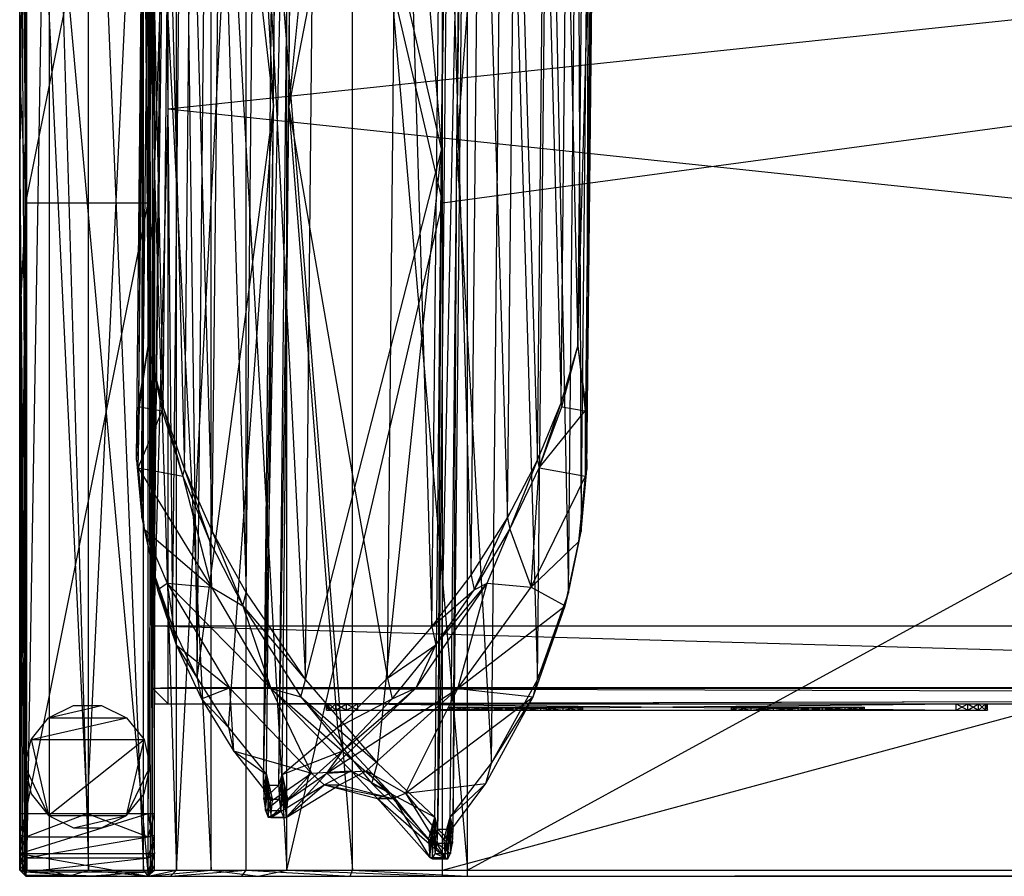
# Model space of a CAD drawing. Header units: inches. Extents: x -36.3 to 36.3, y -10.6 to 17.1.
# Tile 1 of 10: x -36.3 to -24, y -10.6 to 0.2. Entities that reach past the tile are written whole.
import ezdxf

# ---------------------------------------------------------------- set-up
doc = ezdxf.new("R2010")
doc.units = ezdxf.units.IN
doc.layers.get('0').update_dxf_attribs({"true_color": 0xc2ced6})

msp = doc.modelspace()

# ---------------------------------------------------------------- linework, layer by layer
at = {"color": 8, "true_color": 0x8c8177}
for p, q in [((-33.278, -9.454), (-33.107, 7.598)), ((-33.278, -9.454), (-32.914, 7.598)), ((-33.153, -0.938), (-33.107, 7.598)), ((-33.085, -9.454), (-32.914, 7.598)), ((-32.96, -0.938), (-32.914, 7.598)), ((-33.153, -0.938), (-33.069, 7.444)), ((-32.96, -0.938), (-32.876, 7.444)), ((-31.086, -10.01), (-30.915, 7.043)), ((-31.086, -10.01), (-30.722, 7.043)), ((-31.04, -1.474), (-30.915, 7.043)), ((-30.894, -10.01), (-30.722, 7.043)), ((-30.847, -1.474), (-30.722, 7.043)), ((-31.04, -1.474), (-30.956, 6.908)), ((-30.847, -1.474), (-30.763, 6.908)), ((-33.563, 6.805), (-33.153, -0.938)), ((-32.96, -0.938), (-32.193, 6.805)), ((-36.342, -10.522), (-36.342, 6.329)), ((-36.342, -2.096), (-36.342, 6.329)), ((-36.342, -2.096), (-36.263, 6.329)), ((-36.342, -1.742), (-36.342, 6.329)), ((-36.342, -1.742), (-36.263, 6.329)), ((-36.281, -10.583), (-36.263, 6.329)), ((-36.263, -9.813), (-36.263, 6.329)), ((-36.263, 6.329), (-35.495, -9.813)), ((-36.263, 6.329), (-34.728, -10.6)), ((-35.495, -9.813), (-34.728, 6.329)), ((-34.728, -10.6), (-34.728, 6.329)), ((-34.728, -9.813), (-34.728, 6.329)), ((-34.728, 6.329), (-34.701, -10.574)), ((-34.728, 6.329), (-34.675, -10.548)), ((-34.728, 6.329), (-34.649, -2.096)), ((-34.728, 6.329), (-34.649, -1.742)), ((-34.672, -8.238), (-34.475, 6.339)), ((-34.672, -8.238), (-34.672, 6.329)), ((-34.672, -8.238), (-34.475, 6.329)), ((-34.649, -10.522), (-34.649, 6.329)), ((-34.649, -2.096), (-34.649, 6.329)), ((-34.649, -1.742), (-34.649, 6.329)), ((-34.642, -8.238), (-34.642, 6.329)), ((-34.642, -7.451), (-34.642, 6.329)), ((-34.475, -8.228), (-34.475, 6.339)), ((-34.475, -0.955), (-34.475, 6.329)), ((-34.475, -0.955), (34.423, 6.329)), ((-36.342, -10.522), (-36.342, 6.25)), ((-36.342, -5.046), (-36.342, 6.25)), ((-36.342, -0.6), (-36.342, 6.25)), ((-36.342, -0.02), (-36.342, 6.25)), ((-36.342, 6.25), (-36.253, -10.522)), ((-36.253, -10.522), (-36.253, 6.25)), ((-36.253, -10.522), (-35.969, 6.25)), ((-35.969, -10.522), (-35.969, 6.25)), ((-35.969, 6.25), (-35.476, -10.522)), ((-35.476, -10.522), (-35.476, 6.25)), ((-35.476, 6.25), (-34.785, -10.522)), ((-34.785, -10.522), (-34.785, 6.25)), ((-34.785, 6.25), (-33.935, -10.522)), ((-34.649, -1.871), (-34.649, 6.25)), ((-34.649, -1.786), (-34.649, 6.25)), ((-34.649, -1.786), (-34.373, 6.25)), ((-34.373, -10.522), (-34.373, 6.25)), ((-34.373, -10.522), (-33.496, 6.25)), ((-33.935, -10.522), (-33.935, 6.25)), ((-33.935, 6.25), (-32.983, -10.522)), ((-33.496, -10.522), (-33.496, 6.25)), ((-33.496, 6.25), (-32.161, -10.522)), ((-32.983, -10.522), (-32.983, 6.25)), ((-32.983, 6.25), (-31.027, -2.136)), ((-32.161, -10.522), (-32.161, 6.25)), ((-32.161, 6.25), (-30.712, -10.522)), ((-31.689, 6.286), (-31.04, -1.474)), ((-31.027, -10.522), (31.027, 6.25)), ((-31.027, -2.136), (-31.027, 6.25)), ((-31.027, -2.136), (31.027, 6.25)), ((-30.847, -1.474), (-30.257, 6.286)), ((-30.712, -10.522), (-30.712, 6.25)), ((-30.712, -10.522), (0, 6.25)), ((-30.413, -9.179), (-30.257, 6.286)), ((-30.257, 6.286), (-29.833, -8.13)), ((-34.112, -8.11), (-33.969, 6.126)), ((-33.969, 6.126), (-33.153, -0.938)), ((-32.96, -0.938), (-31.577, 6.126)), ((-31.72, -8.11), (-31.577, 6.126)), ((-31.577, 6.126), (-31.16, -7.467)), ((-36.342, -0.6), (-36.342, 5.541)), ((-36.342, 5.541), (-36.263, -2.136)), ((-36.263, -2.136), (-36.263, 5.541)), ((-36.263, -2.136), (-34.728, 5.541)), ((-34.728, -2.136), (-34.728, 5.541)), ((-34.421, -7.467), (-34.292, 5.423)), ((-34.292, 5.423), (-34.112, -8.11)), ((-32.75, -8.13), (-32.615, 5.325)), ((-32.615, 5.325), (-31.04, -1.474)), ((-31.16, -7.467), (-31.03, 5.423)), ((-31.03, 5.423), (-30.669, -6.814)), ((-29.833, -8.13), (-29.698, 5.325)), ((-29.698, 5.325), (-29.446, -7.038)), ((-34.648, -6.814), (-34.532, 4.707)), ((-34.532, 4.707), (-34.421, -7.467)), ((-30.669, -6.814), (-30.553, 4.707)), ((-30.553, 4.707), (-30.211, -6.096)), ((-33.496, -7.038), (-33.382, 4.329)), ((-33.382, 4.329), (-32.75, -8.13)), ((-29.446, -7.038), (-29.332, 4.329)), ((-29.332, 4.329), (-29.286, -6.266)), ((-34.806, -6.096), (-34.705, 3.916)), ((-34.705, 3.916), (-34.648, -6.814)), ((-30.211, -6.096), (-30.11, 3.916)), ((-30.11, 3.916), (-29.832, -5.372)), ((-33.921, -6.266), (-33.821, 3.628)), ((-33.821, 3.628), (-33.496, -7.038)), ((-29.286, -6.266), (-29.186, 3.628)), ((-29.212, -5.488), (-29.186, 3.628)), ((-34.872, -5.372), (-34.787, 3.117)), ((-34.846, -4.651), (-34.787, 3.117)), ((-34.806, -6.096), (-34.787, 3.117)), ((-29.832, -5.372), (-29.747, 3.117)), ((-29.747, 3.117), (-29.536, -4.651)), ((-34.27, -5.488), (-34.186, 2.923)), ((-34.186, 2.923), (-33.921, -6.266)), ((-29.226, -4.71), (-29.128, 2.923)), ((-29.212, -5.488), (-29.128, 2.923)), ((-34.728, -2.136), (-34.649, 2.47)), ((-34.649, -2.904), (-34.649, 2.47)), ((-34.649, -1.871), (-34.649, 2.47)), ((-34.846, -4.651), (-34.776, 2.318)), ((-34.776, 2.318), (-34.728, -3.939)), ((-29.536, -4.651), (-29.466, 2.318)), ((-29.466, 2.318), (-29.327, -3.939)), ((-34.54, -4.71), (-34.471, 2.221)), ((-34.471, 2.221), (-34.27, -5.488)), ((-29.327, -3.939), (-29.156, 2.221)), ((-29.226, -4.71), (-29.156, 2.221)), ((-34.728, -3.939), (-34.673, 1.527)), ((-34.673, 1.527), (-34.54, -4.71)), ((-29.327, -3.939), (-29.272, 1.527)), ((-36.342, -5.046), (-36.342, -0.02)), ((-36.342, -3.671), (-36.342, -0.02)), ((-36.342, -0.6), (-36.342, -0.02)), ((-36.342, -3.671), (-36.342, -0.6)), ((-36.342, -0.6), (-36.263, -2.136)), ((-34.672, -8.238), (-34.475, -0.955)), ((-34.475, -8.238), (-34.475, -0.955)), ((-34.475, -0.955), (34.423, -8.238)), ((-34.112, -8.11), (-33.153, -0.938)), ((-33.719, -8.732), (-33.153, -0.938)), ((-33.278, -9.454), (-33.153, -0.938)), ((-33.238, -9.32), (-33.153, -0.938)), ((-33.085, -9.454), (-32.96, -0.938)), ((-33.045, -9.32), (-32.96, -0.938)), ((-32.96, -0.938), (-32.349, -8.732)), ((-32.96, -0.938), (-31.72, -8.11)), ((-32.75, -8.13), (-31.04, -1.474)), ((-31.844, -9.179), (-31.04, -1.474)), ((-31.124, -9.856), (-31.04, -1.474)), ((-31.086, -10.01), (-31.04, -1.474)), ((-30.931, -9.856), (-30.847, -1.474)), ((-30.894, -10.01), (-30.847, -1.474)), ((-30.847, -1.474), (-30.413, -9.179)), ((-36.342, -10.522), (-36.342, -1.742)), ((-36.342, -9.813), (-36.342, -1.742)), ((-36.342, -1.742), (-36.263, -9.813)), ((-34.728, -9.813), (-34.649, -1.742)), ((-34.649, -10.522), (-34.649, -1.742)), ((-34.649, -9.813), (-34.649, -1.742)), ((-34.649, -10.522), (-34.649, -1.786)), ((-34.649, -1.871), (-34.649, -1.786)), ((-34.649, -1.786), (-34.373, -10.522)), ((-34.649, -10.522), (-34.649, -1.871)), ((-34.649, -2.904), (-34.649, -1.871)), ((-36.342, -10.522), (-36.342, -2.096)), ((-36.342, -2.096), (-36.333, -10.53)), ((-36.342, -2.096), (-36.307, -10.557)), ((-36.342, -2.096), (-36.281, -10.583)), ((-34.675, -10.548), (-34.649, -2.096)), ((-34.649, -10.522), (-34.649, -2.096)), ((-36.342, -9.813), (-36.263, -2.136)), ((-36.342, -3.671), (-36.263, -2.136)), ((-36.263, -9.813), (-36.263, -2.136)), ((-36.263, -9.813), (-34.728, -2.136)), ((-36.263, -2.136), (-34.728, -2.136)), ((-34.728, -9.813), (-34.728, -2.136)), ((-34.728, -2.136), (-34.649, -2.904)), ((-32.983, -10.522), (-31.027, -2.136)), ((-31.027, -10.522), (-31.027, -2.136)), ((-34.728, -9.813), (-34.649, -2.904)), ((-34.649, -10.522), (-34.649, -2.904)), ((-34.649, -9.813), (-34.649, -2.904)), ((-36.342, -9.813), (-36.342, -3.671)), ((-36.342, -5.046), (-36.342, -3.671)), ((-34.846, -4.651), (-34.728, -3.939)), ((-34.837, -4.7), (-34.728, -3.939)), ((-34.728, -3.939), (-34.55, -4.753)), ((-34.728, -3.939), (-34.54, -4.71)), ((-29.536, -4.651), (-29.327, -3.939)), ((-29.527, -4.7), (-29.327, -3.939)), ((-29.327, -3.939), (-29.235, -4.753)), ((-29.327, -3.939), (-29.226, -4.71)), ((-34.872, -5.372), (-34.846, -4.651)), ((-34.853, -5.469), (-34.846, -4.651)), ((-34.853, -5.469), (-34.837, -4.7)), ((-34.846, -4.651), (-34.837, -4.7)), ((-34.837, -4.7), (-34.55, -4.753)), ((-29.832, -5.372), (-29.536, -4.651)), ((-29.814, -5.469), (-29.536, -4.651)), ((-29.814, -5.469), (-29.527, -4.7)), ((-29.536, -4.651), (-29.527, -4.7)), ((-29.527, -4.7), (-29.235, -4.753)), ((-34.853, -5.469), (-34.55, -4.753)), ((-34.55, -4.753), (-34.54, -4.71)), ((-34.55, -4.753), (-34.29, -5.573)), ((-34.54, -4.71), (-34.29, -5.573)), ((-34.54, -4.71), (-34.27, -5.488)), ((-29.814, -5.469), (-29.235, -4.753)), ((-29.235, -4.753), (-29.226, -4.71)), ((-29.235, -4.753), (-29.232, -5.573)), ((-29.232, -5.573), (-29.226, -4.71)), ((-29.226, -4.71), (-29.212, -5.488)), ((-36.342, -10.522), (-36.342, -5.046)), ((-36.342, -9.813), (-36.342, -5.046)), ((-34.872, -5.372), (-34.853, -5.469)), ((-34.872, -5.372), (-34.806, -6.096)), ((-34.872, -5.372), (-34.777, -6.239)), ((-30.211, -6.096), (-29.832, -5.372)), ((-30.183, -6.239), (-29.832, -5.372)), ((-29.832, -5.372), (-29.814, -5.469)), ((-34.853, -5.469), (-34.777, -6.239)), ((-34.853, -5.469), (-34.29, -5.573)), ((-34.853, -5.469), (-33.932, -6.967)), ((-34.29, -5.573), (-34.27, -5.488)), ((-34.27, -5.488), (-33.951, -6.391)), ((-34.27, -5.488), (-33.921, -6.266)), ((-30.183, -6.239), (-29.814, -5.469)), ((-29.912, -6.967), (-29.814, -5.469)), ((-29.814, -5.469), (-29.232, -5.573)), ((-29.316, -6.391), (-29.212, -5.488)), ((-29.286, -6.266), (-29.212, -5.488)), ((-29.232, -5.573), (-29.212, -5.488)), ((-34.29, -5.573), (-33.951, -6.391)), ((-34.29, -5.573), (-33.932, -6.967)), ((-29.912, -6.967), (-29.232, -5.573)), ((-29.316, -6.391), (-29.232, -5.573)), ((-34.806, -6.096), (-34.777, -6.239)), ((-34.806, -6.096), (-34.648, -6.814)), ((-34.806, -6.096), (-34.61, -7.001)), ((-30.669, -6.814), (-30.211, -6.096)), ((-30.631, -7.001), (-30.211, -6.096)), ((-30.211, -6.096), (-30.183, -6.239)), ((-34.777, -6.239), (-34.61, -7.001)), ((-34.777, -6.239), (-34.487, -6.916)), ((-34.777, -6.239), (-33.932, -6.967)), ((-33.951, -6.391), (-33.921, -6.266)), ((-33.921, -6.266), (-33.537, -7.2)), ((-33.921, -6.266), (-33.496, -7.038)), ((-30.631, -7.001), (-30.183, -6.239)), ((-30.467, -6.916), (-30.183, -6.239)), ((-30.183, -6.239), (-29.912, -6.967)), ((-29.487, -7.2), (-29.286, -6.266)), ((-29.446, -7.038), (-29.286, -6.266)), ((-29.316, -6.391), (-29.286, -6.266)), ((-33.951, -6.391), (-33.932, -6.967)), ((-33.951, -6.391), (-33.537, -7.2)), ((-29.912, -6.967), (-29.316, -6.391)), ((-29.487, -7.2), (-29.316, -6.391)), ((-34.648, -6.814), (-34.61, -7.001)), ((-34.648, -6.814), (-34.421, -7.467)), ((-34.648, -6.814), (-34.374, -7.692)), ((-34.61, -7.001), (-34.487, -6.916)), ((-34.487, -6.916), (-34.374, -7.692)), ((-34.487, -6.916), (-33.932, -6.967)), ((-34.487, -6.916), (-33.707, -8.233)), ((-34.487, -6.916), (-33.184, -8.239)), ((-31.357, -8.233), (-30.467, -6.916)), ((-31.16, -7.467), (-30.669, -6.814)), ((-31.112, -7.692), (-30.467, -6.916)), ((-30.834, -8.239), (-30.467, -6.916)), ((-30.669, -6.814), (-30.631, -7.001)), ((-30.631, -7.001), (-30.467, -6.916)), ((-30.467, -6.916), (-29.912, -6.967)), ((-34.61, -7.001), (-34.374, -7.692)), ((-33.932, -6.967), (-33.537, -7.2)), ((-33.932, -6.967), (-33.184, -8.239)), ((-33.537, -7.2), (-33.496, -7.038)), ((-33.496, -7.038), (-32.75, -8.13)), ((-31.16, -7.467), (-30.631, -7.001)), ((-31.112, -7.692), (-30.631, -7.001)), ((-30.834, -8.239), (-29.912, -6.967)), ((-29.912, -6.967), (-29.487, -7.2)), ((-29.833, -8.13), (-29.446, -7.038)), ((-29.487, -7.2), (-29.446, -7.038)), ((-33.537, -7.2), (-33.184, -8.239)), ((-33.537, -7.2), (-32.807, -8.344)), ((-33.537, -7.2), (-32.75, -8.13)), ((-30.834, -8.239), (-29.487, -7.2)), ((-29.889, -8.344), (-29.487, -7.2)), ((-29.833, -8.13), (-29.487, -7.2)), ((-34.642, -8.435), (-34.642, -7.451)), ((-34.642, -8.238), (-34.642, -7.451)), ((-34.642, -7.451), (-34.642, -7.451)), ((-34.642, -7.451), (0.003, -8.435)), ((-34.642, -7.451), (0.003, -7.451)), ((-34.421, -7.467), (-34.374, -7.692)), ((-34.421, -7.467), (-34.112, -8.11)), ((-31.72, -8.11), (-31.16, -7.467)), ((-31.16, -7.467), (-31.112, -7.692)), ((-34.374, -7.692), (-34.112, -8.11)), ((-34.374, -7.692), (-34.056, -8.371)), ((-34.374, -7.692), (-33.707, -8.233)), ((-31.72, -8.11), (-31.112, -7.692)), ((-31.662, -8.371), (-31.112, -7.692)), ((-31.357, -8.233), (-31.112, -7.692)), ((-34.112, -8.11), (-34.056, -8.371)), ((-34.112, -8.11), (-33.719, -8.732)), ((-32.807, -8.344), (-32.75, -8.13)), ((-32.75, -8.13), (-31.844, -9.179)), ((-32.349, -8.732), (-31.72, -8.11)), ((-31.72, -8.11), (-31.662, -8.371)), ((-30.413, -9.179), (-29.833, -8.13)), ((-29.889, -8.344), (-29.833, -8.13)), ((-34.672, -8.238), (-34.475, -8.228)), ((-34.672, -8.238), (-34.672, -8.238)), ((-34.672, -8.238), (-34.475, -8.435)), ((-34.672, -8.238), (-34.475, -8.238)), ((-34.642, -8.435), (-34.642, -8.238)), ((-34.642, -8.435), (34.649, -8.238)), ((-34.642, -8.238), (34.649, -8.238)), ((-34.475, -8.435), (-34.475, -8.228)), ((-34.475, -8.435), (34.423, -8.228)), ((-34.475, -8.228), (34.423, -8.228)), ((-34.475, -8.435), (-34.475, -8.238)), ((-34.475, -8.238), (34.423, -8.435)), ((-34.475, -8.238), (34.423, -8.238)), ((-34.056, -8.371), (-33.707, -8.233)), ((-33.707, -8.233), (-33.654, -9.025)), ((-33.707, -8.233), (-33.184, -8.239)), ((-33.707, -8.233), (-32.673, -9.305)), ((-33.184, -8.239), (-32.807, -8.344)), ((-33.184, -8.239), (-32.673, -9.305)), ((-33.184, -8.239), (-32.177, -9.275)), ((-33.184, -8.239), (-31.683, -9.557)), ((-32.48, -9.305), (-31.357, -8.233)), ((-32.48, -9.305), (-30.834, -8.239)), ((-32.281, -9.025), (-31.357, -8.233)), ((-31.984, -9.275), (-30.834, -8.239)), ((-31.662, -8.371), (-31.357, -8.233)), ((-31.491, -9.557), (-30.834, -8.239)), ((-31.357, -8.233), (-30.834, -8.239)), ((-30.834, -8.239), (-29.889, -8.344)), ((-34.056, -8.371), (-33.719, -8.732)), ((-34.056, -8.371), (-33.654, -9.025)), ((-32.807, -8.344), (-31.917, -9.436)), ((-32.807, -8.344), (-31.844, -9.179)), ((-32.807, -8.344), (-31.683, -9.557)), ((-32.349, -8.732), (-31.662, -8.371)), ((-32.281, -9.025), (-31.662, -8.371)), ((-31.491, -9.557), (-29.889, -8.344)), ((-30.482, -9.436), (-29.889, -8.344)), ((-30.413, -9.179), (-29.889, -8.344)), ((-34.642, -8.435), (-34.642, -8.435)), ((-34.642, -8.435), (0.003, -8.435)), ((-34.642, -8.435), (34.649, -8.435)), ((-34.475, -8.435), (-34.475, -8.435)), ((-34.475, -8.435), (34.423, -8.435)), ((-33.719, -8.732), (-33.654, -9.025)), ((-33.719, -8.732), (-33.238, -9.32)), ((-33.045, -9.32), (-32.349, -8.732)), ((-32.349, -8.732), (-32.281, -9.025)), ((-33.654, -9.025), (-33.238, -9.32)), ((-33.654, -9.025), (-33.163, -9.645)), ((-33.654, -9.025), (-32.673, -9.305)), ((-33.045, -9.32), (-32.281, -9.025)), ((-32.97, -9.645), (-32.281, -9.025)), ((-32.48, -9.305), (-32.281, -9.025)), ((-32.673, -9.305), (-32.177, -9.275)), ((-32.516, -9.45), (-32.177, -9.275)), ((-32.48, -9.305), (-31.984, -9.275)), ((-32.323, -9.45), (-31.984, -9.275)), ((-32.177, -9.275), (-31.845, -9.621)), ((-32.177, -9.275), (-31.683, -9.557)), ((-31.984, -9.275), (-31.652, -9.621)), ((-31.984, -9.275), (-31.491, -9.557)), ((-31.917, -9.436), (-31.844, -9.179)), ((-31.844, -9.179), (-31.124, -9.856)), ((-30.931, -9.856), (-30.413, -9.179)), ((-30.482, -9.436), (-30.413, -9.179)), ((-33.278, -9.454), (-33.238, -9.32)), ((-33.272, -9.63), (-33.238, -9.32)), ((-33.251, -9.774), (-33.238, -9.32)), ((-33.238, -9.32), (-33.235, -9.442)), ((-33.238, -9.32), (-33.193, -9.648)), ((-33.238, -9.32), (-33.163, -9.645)), ((-33.184, -9.86), (-32.673, -9.305)), ((-33.163, -9.645), (-32.673, -9.305)), ((-33.085, -9.454), (-33.045, -9.32)), ((-33.079, -9.63), (-33.045, -9.32)), ((-33.058, -9.774), (-33.045, -9.32)), ((-33.045, -9.32), (-33.041, -9.47)), ((-33.045, -9.32), (-32.994, -9.652)), ((-33.045, -9.32), (-32.97, -9.645)), ((-32.991, -9.86), (-32.48, -9.305)), ((-32.97, -9.645), (-32.48, -9.305)), ((-32.673, -9.305), (-32.516, -9.45)), ((-32.48, -9.305), (-32.323, -9.45)), ((-33.278, -9.454), (-33.272, -9.63)), ((-33.278, -9.454), (-33.085, -9.454)), ((-33.272, -9.63), (-33.085, -9.454)), ((-33.251, -9.774), (-33.235, -9.442)), ((-33.235, -9.442), (-33.227, -9.54)), ((-33.235, -9.442), (-33.213, -9.609)), ((-33.235, -9.442), (-33.193, -9.648)), ((-33.184, -9.86), (-32.516, -9.45)), ((-33.085, -9.454), (-33.079, -9.63)), ((-33.058, -9.774), (-33.041, -9.47)), ((-33.041, -9.47), (-33.03, -9.565)), ((-33.041, -9.47), (-33.014, -9.625)), ((-33.041, -9.47), (-32.994, -9.652)), ((-32.991, -9.86), (-32.516, -9.45)), ((-32.991, -9.86), (-32.323, -9.45)), ((-32.516, -9.45), (-32.323, -9.45)), ((-32.516, -9.45), (-31.845, -9.621)), ((-32.516, -9.45), (-31.652, -9.621)), ((-32.323, -9.45), (-31.652, -9.621)), ((-31.917, -9.436), (-31.683, -9.557)), ((-31.917, -9.436), (-31.205, -10.142)), ((-31.917, -9.436), (-31.124, -9.856)), ((-31.491, -9.557), (-30.482, -9.436)), ((-31.012, -10.142), (-30.482, -9.436)), ((-30.931, -9.856), (-30.482, -9.436)), ((-33.272, -9.63), (-33.251, -9.774)), ((-33.272, -9.63), (-33.079, -9.63)), ((-33.251, -9.774), (-33.227, -9.54)), ((-33.251, -9.774), (-33.079, -9.63)), ((-33.227, -9.54), (-33.219, -9.856)), ((-33.227, -9.54), (-33.213, -9.609)), ((-33.219, -9.856), (-33.213, -9.609)), ((-33.219, -9.856), (-33.193, -9.648)), ((-33.213, -9.609), (-33.193, -9.648)), ((-33.193, -9.648), (-33.163, -9.645)), ((-33.193, -9.648), (-33.184, -9.86)), ((-33.184, -9.86), (-33.163, -9.645)), ((-33.079, -9.63), (-33.058, -9.774)), ((-33.058, -9.774), (-33.03, -9.565)), ((-33.03, -9.565), (-33.026, -9.856)), ((-33.03, -9.565), (-33.014, -9.625)), ((-33.026, -9.856), (-33.014, -9.625)), ((-33.014, -9.625), (-32.994, -9.652)), ((-33.014, -9.625), (-32.991, -9.86)), ((-32.994, -9.652), (-32.97, -9.645)), ((-32.994, -9.652), (-32.991, -9.86)), ((-32.991, -9.86), (-32.97, -9.645)), ((-31.845, -9.621), (-31.683, -9.557)), ((-31.845, -9.621), (-31.652, -9.621)), ((-31.845, -9.621), (-31.189, -10.366)), ((-31.845, -9.621), (-30.996, -10.366)), ((-31.683, -9.557), (-31.205, -10.142)), ((-31.683, -9.557), (-31.189, -10.366)), ((-31.652, -9.621), (-31.491, -9.557)), ((-31.652, -9.621), (-30.996, -10.366)), ((-31.491, -9.557), (-31.012, -10.142)), ((-31.491, -9.557), (-30.996, -10.366)), ((-33.251, -9.774), (-33.219, -9.856)), ((-33.251, -9.774), (-33.058, -9.774)), ((-33.219, -9.856), (-33.058, -9.774)), ((-33.058, -9.774), (-33.026, -9.856)), ((-36.342, -10.522), (-36.342, -9.813)), ((-36.342, -10.314), (-36.342, -9.813)), ((-36.342, -10.314), (-36.263, -9.813)), ((-36.342, -10.314), (-34.728, -9.813)), ((-36.342, -9.813), (-36.263, -9.813)), ((-36.342, -10.522), (-36.342, -9.813)), ((-36.342, -10.084), (-36.342, -9.813)), ((-36.342, -10.084), (-36.263, -9.813)), ((-36.342, -9.813), (-36.263, -9.813)), ((-36.263, -9.813), (-34.728, -9.813)), ((-36.263, -10.103), (-36.263, -9.813)), ((-36.263, -10.103), (-35.495, -9.813)), ((-36.263, -9.813), (-35.495, -9.813)), ((-35.495, -9.813), (-34.728, -10.103)), ((-35.495, -9.813), (-34.728, -9.813)), ((-34.728, -9.813), (-34.649, -10.314)), ((-34.728, -9.813), (-34.649, -9.813)), ((-34.728, -10.103), (-34.728, -9.813)), ((-34.728, -10.103), (-34.649, -9.813)), ((-34.728, -9.813), (-34.649, -9.813)), ((-34.649, -10.522), (-34.649, -9.813)), ((-34.649, -10.314), (-34.649, -9.813)), ((-34.649, -10.522), (-34.649, -9.813)), ((-34.649, -10.084), (-34.649, -9.813)), ((-33.219, -9.856), (-33.184, -9.86)), ((-33.219, -9.856), (-33.026, -9.856)), ((-33.184, -9.86), (-33.026, -9.856)), ((-33.184, -9.86), (-32.991, -9.86)), ((-33.026, -9.856), (-32.991, -9.86)), ((-31.205, -10.142), (-31.124, -9.856)), ((-31.181, -10.161), (-31.124, -9.856)), ((-31.131, -10.003), (-31.124, -9.856)), ((-31.124, -9.856), (-31.12, -10.314)), ((-31.124, -9.856), (-31.096, -10.182)), ((-31.124, -9.856), (-31.086, -10.01)), ((-31.012, -10.142), (-30.931, -9.856)), ((-30.983, -10.16), (-30.931, -9.856)), ((-30.936, -9.976), (-30.931, -9.856)), ((-30.931, -9.856), (-30.927, -10.314)), ((-30.931, -9.856), (-30.903, -10.182)), ((-30.931, -9.856), (-30.894, -10.01)), ((-31.181, -10.161), (-31.131, -10.003)), ((-31.161, -10.144), (-31.131, -10.003)), ((-31.144, -10.092), (-31.131, -10.003)), ((-31.131, -10.003), (-31.12, -10.314)), ((-31.096, -10.182), (-31.086, -10.01)), ((-31.086, -10.01), (-30.903, -10.182)), ((-31.086, -10.01), (-30.894, -10.01)), ((-30.983, -10.16), (-30.936, -9.976)), ((-30.962, -10.131), (-30.936, -9.976)), ((-30.946, -10.069), (-30.936, -9.976)), ((-30.936, -9.976), (-30.927, -10.314)), ((-30.903, -10.182), (-30.894, -10.01)), ((-36.342, -10.522), (-36.342, -10.084)), ((-36.342, -10.314), (-36.342, -10.084)), ((-36.342, -10.084), (-36.263, -10.103)), ((-36.342, -10.314), (-36.263, -10.103)), ((-36.263, -10.37), (-36.263, -10.103)), ((-36.263, -10.37), (-34.728, -10.103)), ((-36.263, -10.103), (-34.728, -10.103)), ((-34.728, -10.37), (-34.649, -10.084)), ((-34.728, -10.103), (-34.649, -10.084)), ((-34.728, -10.37), (-34.728, -10.103)), ((-34.649, -10.522), (-34.649, -10.084)), ((-34.649, -10.314), (-34.649, -10.084)), ((-31.205, -10.142), (-31.189, -10.366)), ((-31.205, -10.142), (-31.181, -10.161)), ((-31.189, -10.366), (-31.161, -10.144)), ((-31.181, -10.161), (-31.161, -10.144)), ((-31.161, -10.144), (-31.144, -10.092)), ((-31.161, -10.144), (-31.153, -10.38)), ((-31.153, -10.38), (-31.144, -10.092)), ((-31.144, -10.092), (-31.12, -10.314)), ((-31.012, -10.142), (-30.996, -10.366)), ((-31.012, -10.142), (-30.983, -10.16)), ((-30.983, -10.16), (-30.962, -10.131)), ((-30.962, -10.131), (-30.946, -10.069)), ((-30.962, -10.131), (-30.96, -10.38)), ((-30.96, -10.38), (-30.946, -10.069)), ((-30.946, -10.069), (-30.927, -10.314)), ((-31.189, -10.366), (-31.181, -10.161)), ((-31.12, -10.314), (-31.096, -10.182)), ((-31.096, -10.182), (-30.927, -10.314)), ((-31.096, -10.182), (-30.903, -10.182)), ((-30.996, -10.366), (-30.983, -10.16)), ((-30.983, -10.16), (-30.96, -10.38)), ((-30.927, -10.314), (-30.903, -10.182)), ((-36.342, -10.522), (-36.342, -10.314)), ((-36.342, -10.314), (-36.263, -10.6)), ((-36.342, -10.314), (-34.728, -10.6)), ((-36.342, -10.314), (-34.649, -10.314)), ((-36.342, -10.522), (-36.342, -10.314)), ((-36.342, -10.468), (-36.342, -10.314)), ((-36.342, -10.314), (-36.263, -10.37)), ((-36.342, -10.468), (-36.263, -10.37)), ((-36.263, -10.545), (-36.263, -10.37)), ((-36.263, -10.545), (-34.728, -10.37)), ((-36.263, -10.37), (-34.728, -10.37)), ((-34.728, -10.6), (-34.649, -10.314)), ((-34.728, -10.545), (-34.649, -10.314)), ((-34.728, -10.37), (-34.649, -10.314)), ((-34.728, -10.545), (-34.728, -10.37)), ((-34.649, -10.522), (-34.649, -10.314)), ((-34.649, -10.522), (-34.649, -10.314)), ((-34.649, -10.468), (-34.649, -10.314)), ((-31.189, -10.366), (-31.153, -10.38)), ((-31.189, -10.366), (-30.996, -10.366)), ((-31.153, -10.38), (-31.12, -10.314)), ((-31.153, -10.38), (-30.996, -10.366)), ((-31.153, -10.38), (-30.96, -10.38)), ((-31.12, -10.314), (-30.96, -10.38)), ((-31.12, -10.314), (-30.927, -10.314)), ((-30.996, -10.366), (-30.96, -10.38)), ((-30.96, -10.38), (-30.927, -10.314)), ((-36.342, -10.522), (-36.342, -10.468)), ((-36.342, -10.468), (-36.263, -10.545)), ((-34.728, -10.6), (-34.649, -10.468)), ((-34.728, -10.545), (-34.649, -10.468)), ((-34.649, -10.522), (-34.649, -10.468)), ((-36.342, -10.522), (-36.342, -10.522)), ((-36.342, -10.522), (-36.263, -10.6)), ((-36.342, -10.522), (-36.253, -10.522)), ((-36.342, -10.522), (-36.342, -10.522)), ((-36.342, -10.522), (-36.333, -10.53)), ((-36.342, -10.522), (-36.307, -10.557)), ((-36.342, -10.522), (-36.263, -10.6)), ((-36.342, -10.522), (-36.263, -10.545)), ((-36.333, -10.53), (-36.307, -10.557)), ((-36.307, -10.557), (-36.281, -10.583)), ((-36.307, -10.557), (-36.263, -10.6)), ((-36.281, -10.583), (-36.263, -10.6)), ((-36.281, -10.583), (-34.728, -10.6)), ((-36.263, -10.6), (-36.253, -10.522)), ((-36.263, -10.6), (-36.263, -10.545)), ((-36.263, -10.545), (-35.495, -10.6)), ((-36.263, -10.545), (-34.728, -10.545)), ((-36.263, -10.6), (-36.263, -10.6)), ((-36.263, -10.6), (-35.723, -10.6)), ((-36.263, -10.6), (-34.728, -10.6)), ((-36.263, -10.6), (-34.446, -10.6)), ((-36.263, -10.6), (-36.263, -10.6)), ((-36.263, -10.6), (-35.495, -10.6)), ((-36.263, -10.6), (-34.728, -10.6)), ((-36.253, -10.522), (-35.969, -10.522)), ((-36.253, -10.522), (-35.723, -10.6)), ((-35.969, -10.522), (-35.723, -10.6)), ((-35.969, -10.522), (-35.476, -10.522)), ((-35.723, -10.6), (-35.476, -10.522)), ((-35.723, -10.6), (-34.73, -10.6)), ((-35.723, -10.6), (-34.446, -10.6)), ((-35.723, -10.6), (-33.552, -10.6)), ((-35.495, -10.6), (-34.728, -10.545)), ((-35.495, -10.6), (-34.728, -10.6)), ((-35.476, -10.522), (-34.785, -10.522)), ((-35.476, -10.522), (-34.73, -10.6)), ((-34.785, -10.522), (-34.73, -10.6)), ((-34.785, -10.522), (-33.935, -10.522)), ((-34.73, -10.6), (-33.935, -10.522)), ((-34.73, -10.6), (-33.552, -10.6)), ((-34.73, -10.6), (-33.343, -10.6)), ((-34.73, -10.6), (-32.19, -10.6)), ((-34.73, -10.6), (-30.712, -10.6)), ((-34.728, -10.6), (-34.649, -10.522)), ((-34.728, -10.6), (-34.373, -10.522)), ((-34.728, -10.6), (-34.649, -10.522)), ((-34.728, -10.6), (-34.728, -10.545)), ((-34.728, -10.6), (-34.675, -10.548)), ((-34.728, -10.6), (-34.701, -10.574)), ((-34.728, -10.6), (-34.728, -10.6)), ((-34.728, -10.6), (-34.446, -10.6)), ((-34.728, -10.6), (-34.728, -10.6)), ((-34.701, -10.574), (-34.675, -10.548)), ((-34.675, -10.548), (-34.649, -10.522)), ((-34.649, -10.522), (-34.649, -10.522)), ((-34.649, -10.522), (-34.373, -10.522)), ((-34.649, -10.522), (-34.649, -10.522)), ((-34.446, -10.6), (-34.373, -10.522)), ((-34.446, -10.6), (-33.496, -10.522)), ((-34.446, -10.6), (-33.552, -10.6)), ((-34.373, -10.522), (-33.496, -10.522)), ((-33.935, -10.522), (-33.343, -10.6)), ((-33.935, -10.522), (-32.983, -10.522)), ((-33.552, -10.6), (-33.496, -10.522)), ((-33.552, -10.6), (-32.19, -10.6)), ((-33.496, -10.522), (-32.19, -10.6)), ((-33.496, -10.522), (-32.161, -10.522)), ((-33.343, -10.6), (-32.983, -10.522)), ((-33.343, -10.6), (-31.027, -10.6)), ((-33.343, -10.6), (-30.712, -10.6)), ((-32.983, -10.522), (-31.027, -10.6)), ((-32.983, -10.522), (-31.027, -10.522)), ((-32.19, -10.6), (-32.161, -10.522)), ((-32.19, -10.6), (-30.712, -10.6)), ((-32.161, -10.522), (-30.712, -10.6)), ((-32.161, -10.522), (-30.712, -10.522)), ((-31.027, -10.6), (-31.027, -10.522)), ((-31.027, -10.6), (31.027, -10.522)), ((-31.027, -10.522), (31.027, -10.522)), ((-31.027, -10.6), (-30.712, -10.6)), ((-31.027, -10.6), (30.712, -10.6)), ((-31.027, -10.6), (31.027, -10.6)), ((-30.712, -10.6), (-30.712, -10.522)), ((-30.712, -10.6), (30.712, -10.522)), ((-30.712, -10.522), (30.712, -10.522)), ((-30.712, -10.6), (30.712, -10.6))]:
    msp.add_line(p, q, dxfattribs=at)
at = {"color": 47, "true_color": 0x83714f}
for p, q in [((-35.98, -8.607), (-35.664, -8.455)), ((-35.98, -8.607), (-35.313, -8.455)), ((-35.664, -8.455), (-35.664, -8.455)), ((-35.664, -8.455), (-35.313, -8.455)), ((-35.313, -8.455), (-35.313, -8.455)), ((-35.313, -8.455), (-34.998, -8.607)), ((-36.198, -8.881), (-35.98, -8.607)), ((-36.198, -8.881), (-34.998, -8.607)), ((-35.98, -8.607), (-35.98, -8.607)), ((-35.98, -8.607), (-34.998, -8.607)), ((-34.998, -8.607), (-34.998, -8.607)), ((-34.998, -8.607), (-34.779, -8.881)), ((-36.276, -9.222), (-36.198, -8.881)), ((-36.198, -8.881), (-36.198, -8.881)), ((-36.198, -8.881), (-35.98, -9.838)), ((-36.198, -8.881), (-34.779, -8.881)), ((-35.98, -9.838), (-34.779, -8.881)), ((-34.998, -9.838), (-34.779, -8.881)), ((-34.779, -8.881), (-34.779, -8.881)), ((-34.779, -8.881), (-34.701, -9.222)), ((-36.276, -9.222), (-36.276, -9.222)), ((-36.276, -9.222), (-36.198, -9.564)), ((-36.276, -9.222), (-35.98, -9.838)), ((-34.998, -9.838), (-34.701, -9.222)), ((-34.779, -9.564), (-34.701, -9.222)), ((-34.701, -9.222), (-34.701, -9.222)), ((-36.198, -9.564), (-36.198, -9.564)), ((-36.198, -9.564), (-35.98, -9.838)), ((-34.998, -9.838), (-34.779, -9.564)), ((-34.779, -9.564), (-34.779, -9.564)), ((-35.98, -9.838), (-35.98, -9.838)), ((-35.98, -9.838), (-35.664, -9.99)), ((-35.98, -9.838), (-34.998, -9.838)), ((-35.664, -9.99), (-34.998, -9.838)), ((-35.313, -9.99), (-34.998, -9.838)), ((-34.998, -9.838), (-34.998, -9.838)), ((-35.664, -9.99), (-35.664, -9.99)), ((-35.664, -9.99), (-35.313, -9.99)), ((-35.313, -9.99), (-35.313, -9.99))]:
    msp.add_line(p, q, dxfattribs=at)
at = {"color": 7, "true_color": 0xf1f1f3}
for p, q in [((-32.484, -8.514), (-32.484, -8.435)), ((-32.484, -8.514), (-32.456, -8.435)), ((-32.484, -8.435), (-32.484, -8.435)), ((-32.484, -8.435), (-32.456, -8.514)), ((-32.484, -8.435), (-32.456, -8.435)), ((-32.484, -8.435), (-32.09, -8.435)), ((-32.484, -8.435), (-24.57, -8.435)), ((-32.484, -8.435), (-24.177, -8.435)), ((-32.484, -8.514), (-32.484, -8.514)), ((-32.484, -8.514), (-32.456, -8.514)), ((-32.484, -8.514), (-32.09, -8.514)), ((-32.484, -8.514), (-30.938, -8.514)), ((-32.484, -8.514), (-30.88, -8.514)), ((-32.484, -8.514), (-30.693, -8.514)), ((-32.484, -8.514), (-30.41, -8.514)), ((-32.456, -8.514), (-32.456, -8.435)), ((-32.456, -8.514), (-32.368, -8.435)), ((-32.456, -8.435), (-32.368, -8.514)), ((-32.456, -8.435), (-32.368, -8.435)), ((-32.456, -8.435), (-32.09, -8.435)), ((-32.456, -8.514), (-32.368, -8.514)), ((-32.456, -8.514), (-32.09, -8.514)), ((-32.368, -8.514), (-32.368, -8.435)), ((-32.368, -8.514), (-32.235, -8.435)), ((-32.368, -8.435), (-32.235, -8.514)), ((-32.368, -8.435), (-32.235, -8.435)), ((-32.368, -8.435), (-32.09, -8.435)), ((-32.368, -8.514), (-32.235, -8.514)), ((-32.368, -8.514), (-32.09, -8.514)), ((-32.235, -8.514), (-32.235, -8.435)), ((-32.235, -8.514), (-32.09, -8.435)), ((-32.235, -8.435), (-32.09, -8.514)), ((-32.235, -8.435), (-32.09, -8.435)), ((-32.235, -8.514), (-32.09, -8.514)), ((-32.09, -8.514), (-32.09, -8.435)), ((-32.09, -8.514), (-24.57, -8.435)), ((-32.09, -8.435), (-24.57, -8.514)), ((-32.09, -8.435), (-24.57, -8.435)), ((-32.09, -8.514), (-30.41, -8.514)), ((-32.09, -8.514), (-30.102, -8.514)), ((-32.09, -8.514), (-29.794, -8.514)), ((-32.09, -8.514), (-26.866, -8.514)), ((-32.09, -8.514), (-24.57, -8.514)), ((-30.938, -8.514), (-30.938, -8.474)), ((-30.938, -8.514), (-30.88, -8.474)), ((-30.938, -8.474), (-30.88, -8.514)), ((-30.938, -8.474), (-30.88, -8.474)), ((-30.938, -8.474), (-30.693, -8.474)), ((-30.938, -8.474), (-30.41, -8.474)), ((-30.938, -8.474), (-30.102, -8.474)), ((-30.938, -8.474), (-29.51, -8.474)), ((-30.938, -8.474), (-29.324, -8.474)), ((-30.938, -8.514), (-30.88, -8.514)), ((-30.88, -8.514), (-30.88, -8.474)), ((-30.88, -8.514), (-30.693, -8.474)), ((-30.88, -8.474), (-30.693, -8.514)), ((-30.88, -8.474), (-30.693, -8.474)), ((-30.88, -8.514), (-30.693, -8.514)), ((-30.693, -8.514), (-30.693, -8.474)), ((-30.693, -8.514), (-30.41, -8.474)), ((-30.693, -8.474), (-30.41, -8.514)), ((-30.693, -8.474), (-30.41, -8.474)), ((-30.693, -8.514), (-30.41, -8.514)), ((-30.41, -8.514), (-30.41, -8.474)), ((-30.41, -8.514), (-30.102, -8.474)), ((-30.41, -8.474), (-30.102, -8.514)), ((-30.41, -8.474), (-30.102, -8.474)), ((-30.41, -8.474), (-29.794, -8.474)), ((-30.41, -8.474), (-29.324, -8.474)), ((-30.41, -8.514), (-30.102, -8.514)), ((-30.102, -8.514), (-30.102, -8.474)), ((-30.102, -8.514), (-29.794, -8.474)), ((-30.102, -8.474), (-29.794, -8.514)), ((-30.102, -8.474), (-29.794, -8.474)), ((-30.102, -8.474), (-29.51, -8.474)), ((-30.102, -8.514), (-29.794, -8.514)), ((-29.794, -8.514), (-29.794, -8.474)), ((-29.794, -8.514), (-29.51, -8.474)), ((-29.794, -8.474), (-29.51, -8.514)), ((-29.794, -8.474), (-29.51, -8.474)), ((-29.794, -8.474), (-29.324, -8.474)), ((-29.794, -8.514), (-29.51, -8.514)), ((-29.794, -8.514), (-27.15, -8.514)), ((-29.794, -8.514), (-26.866, -8.514)), ((-29.51, -8.514), (-29.51, -8.474)), ((-29.51, -8.514), (-29.324, -8.474)), ((-29.51, -8.474), (-29.324, -8.514)), ((-29.51, -8.474), (-29.324, -8.474)), ((-29.51, -8.514), (-29.324, -8.514)), ((-29.51, -8.514), (-27.336, -8.514)), ((-29.51, -8.514), (-27.15, -8.514)), ((-29.324, -8.514), (-29.324, -8.474)), ((-29.324, -8.514), (-29.265, -8.474)), ((-29.324, -8.474), (-29.324, -8.474)), ((-29.324, -8.474), (-29.265, -8.514)), ((-29.324, -8.474), (-29.265, -8.474)), ((-29.324, -8.514), (-29.265, -8.514)), ((-29.324, -8.514), (-27.336, -8.514)), ((-29.265, -8.514), (-29.265, -8.474)), ((-29.265, -8.514), (-27.395, -8.514)), ((-29.265, -8.514), (-27.336, -8.514)), ((-27.395, -8.514), (-27.395, -8.474)), ((-27.395, -8.514), (-27.336, -8.474)), ((-27.395, -8.474), (-27.336, -8.514)), ((-27.395, -8.474), (-27.336, -8.474)), ((-27.395, -8.474), (-27.15, -8.474)), ((-27.395, -8.474), (-26.866, -8.474)), ((-27.395, -8.474), (-25.781, -8.474)), ((-27.395, -8.514), (-27.336, -8.514)), ((-27.336, -8.514), (-27.336, -8.474)), ((-27.336, -8.514), (-27.15, -8.474)), ((-27.336, -8.474), (-27.15, -8.514)), ((-27.336, -8.474), (-27.15, -8.474)), ((-27.336, -8.514), (-27.15, -8.514)), ((-27.15, -8.514), (-27.15, -8.474)), ((-27.15, -8.514), (-26.866, -8.474)), ((-27.15, -8.474), (-26.866, -8.514)), ((-27.15, -8.474), (-26.866, -8.474)), ((-27.15, -8.474), (-26.558, -8.474)), ((-27.15, -8.474), (-25.781, -8.474)), ((-27.15, -8.514), (-26.866, -8.514)), ((-26.866, -8.514), (-26.866, -8.474)), ((-26.866, -8.514), (-26.558, -8.474)), ((-26.866, -8.474), (-26.558, -8.514)), ((-26.866, -8.474), (-26.558, -8.474)), ((-26.866, -8.474), (-26.25, -8.474)), ((-26.866, -8.474), (-25.781, -8.474)), ((-26.866, -8.514), (-26.558, -8.514)), ((-26.866, -8.514), (-24.57, -8.514)), ((-26.558, -8.514), (-26.558, -8.474)), ((-26.558, -8.514), (-26.25, -8.474)), ((-26.558, -8.474), (-26.25, -8.514)), ((-26.558, -8.474), (-26.25, -8.474)), ((-26.558, -8.474), (-25.781, -8.474)), ((-26.558, -8.514), (-26.25, -8.514)), ((-26.558, -8.514), (-24.57, -8.514)), ((-26.25, -8.514), (-26.25, -8.474)), ((-26.25, -8.514), (-25.967, -8.474)), ((-26.25, -8.474), (-25.967, -8.514)), ((-26.25, -8.474), (-25.967, -8.474)), ((-26.25, -8.474), (-25.781, -8.474)), ((-26.25, -8.514), (-25.967, -8.514)), ((-26.25, -8.514), (-24.57, -8.514)), ((-26.25, -8.514), (-24.177, -8.514)), ((-25.967, -8.514), (-25.967, -8.474)), ((-25.967, -8.514), (-25.781, -8.474)), ((-25.967, -8.474), (-25.781, -8.514)), ((-25.967, -8.474), (-25.781, -8.474)), ((-25.967, -8.474), (-25.722, -8.474)), ((-25.967, -8.514), (-25.781, -8.514)), ((-25.967, -8.514), (-24.177, -8.514)), ((-25.781, -8.514), (-25.781, -8.474)), ((-25.781, -8.514), (-25.722, -8.474)), ((-25.781, -8.474), (-25.722, -8.514)), ((-25.781, -8.474), (-25.722, -8.474)), ((-25.781, -8.514), (-25.722, -8.514)), ((-25.781, -8.514), (-24.177, -8.514)), ((-25.722, -8.514), (-25.722, -8.474)), ((-25.722, -8.514), (-24.177, -8.514)), ((-24.57, -8.514), (-24.57, -8.435)), ((-24.57, -8.514), (-24.425, -8.435)), ((-24.57, -8.435), (-24.425, -8.514)), ((-24.57, -8.435), (-24.425, -8.435)), ((-24.57, -8.435), (-24.292, -8.435)), ((-24.57, -8.435), (-24.204, -8.435)), ((-24.57, -8.435), (-24.177, -8.435)), ((-24.57, -8.514), (-24.425, -8.514)), ((-24.57, -8.514), (-24.292, -8.514)), ((-24.57, -8.514), (-24.204, -8.514)), ((-24.57, -8.514), (-24.177, -8.514)), ((-24.425, -8.514), (-24.425, -8.435)), ((-24.425, -8.514), (-24.292, -8.435)), ((-24.425, -8.435), (-24.292, -8.514)), ((-24.425, -8.435), (-24.292, -8.435)), ((-24.425, -8.514), (-24.292, -8.514)), ((-24.292, -8.514), (-24.292, -8.435)), ((-24.292, -8.514), (-24.204, -8.435)), ((-24.292, -8.435), (-24.204, -8.514)), ((-24.292, -8.435), (-24.204, -8.435)), ((-24.292, -8.514), (-24.204, -8.514)), ((-24.204, -8.514), (-24.204, -8.435)), ((-24.204, -8.514), (-24.177, -8.435)), ((-24.204, -8.435), (-24.177, -8.514)), ((-24.204, -8.435), (-24.177, -8.435)), ((-24.204, -8.514), (-24.177, -8.514)), ((-24.177, -8.514), (-24.177, -8.435)), ((-24.177, -8.435), (-24.177, -8.435)), ((-24.177, -8.514), (-24.177, -8.514))]:
    msp.add_line(p, q, dxfattribs=at)

doc.saveas('drawing.dxf')
